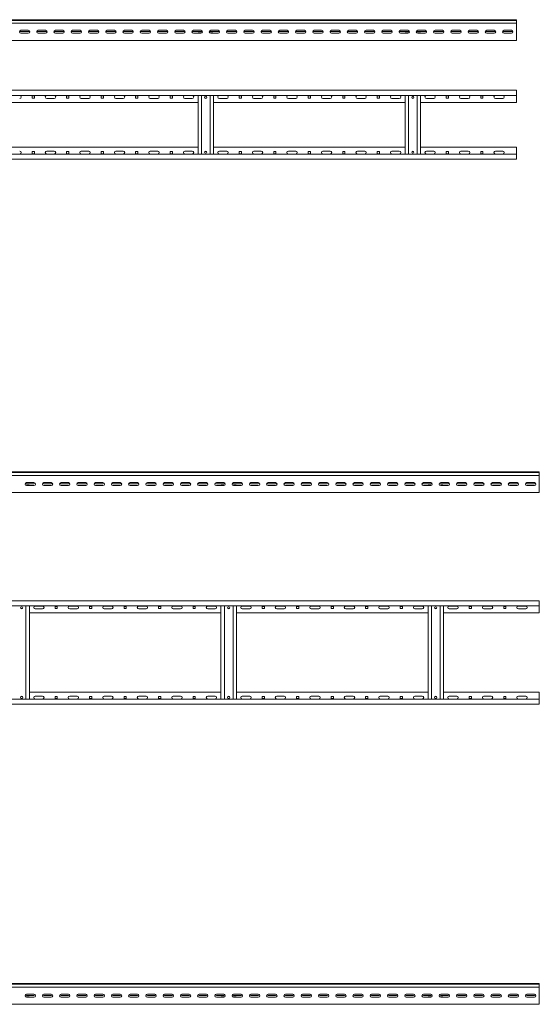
# Model space of a CAD drawing. Header units: millimetres. Extents: x -1633 to 3659, y -6913 to -187.
# Tile 11 of 11: x 2154 to 3659, y -3041 to -187. Entities that reach past the tile are written whole.
import ezdxf

# ---------------------------------------------------------------- set-up
doc = ezdxf.new("R2010")
doc.units = ezdxf.units.MM

msp = doc.modelspace()

# ---------------------------------------------------------------- linework, layer by layer
at = {"color": 7, "linetype": 'Continuous', "lineweight": 15}
for p, q in [((3592.7, -187.4), (592.7, -187.4)), ((3592.7, -189.4), (592.7, -189.4)), ((592.7, -197.4), (3592.7, -197.4)), ((3592.7, -187.4), (3592.7, -189.4)), ((3592.7, -191.4), (3592.7, -189.4)), ((3592.7, -197.4), (3592.7, -191.4)), ((3592.7, -201.4), (3592.7, -197.4)), ((2178.5, -218.2), (2157, -218.2)), ((2178.5, -221.7), (2157, -221.7)), ((2157, -226.7), (2178.5, -226.7)), ((2228.5, -218.2), (2207, -218.2)), ((2228.5, -221.7), (2207, -221.7)), ((2207, -226.7), (2228.5, -226.7)), ((2278.5, -218.2), (2257, -218.2)), ((2278.5, -221.7), (2257, -221.7)), ((2257, -226.7), (2278.5, -226.7)), ((2328.5, -218.2), (2307, -218.2)), ((2328.5, -221.7), (2307, -221.7)), ((2307, -226.7), (2328.5, -226.7)), ((2378.5, -218.2), (2357, -218.2)), ((2378.5, -221.7), (2357, -221.7)), ((2357, -226.7), (2378.5, -226.7)), ((2428.5, -218.2), (2407, -218.2)), ((2428.5, -221.7), (2407, -221.7)), ((2407, -226.7), (2428.5, -226.7)), ((2478.5, -218.2), (2457, -218.2)), ((2478.5, -221.7), (2457, -221.7)), ((2457, -226.7), (2478.5, -226.7)), ((2528.5, -218.2), (2507, -218.2)), ((2528.5, -221.7), (2507, -221.7)), ((2507, -226.7), (2528.5, -226.7)), ((2578.5, -218.2), (2557, -218.2)), ((2578.5, -221.7), (2557, -221.7)), ((2557, -226.7), (2578.5, -226.7)), ((2628.5, -218.2), (2607, -218.2)), ((2628.5, -221.7), (2607, -221.7)), ((2607, -226.7), (2628.5, -226.7)), ((2678.5, -218.2), (2657, -218.2)), ((2678.5, -221.7), (2657, -221.7)), ((2657, -226.7), (2678.5, -226.7)), ((2680.2, -225.4), (2673.2, -225.4)), ((2680.2, -225.4), (2680.2, -226.3)), ((2705.2, -225.4), (2705.2, -226.3)), ((2712.2, -225.4), (2705.2, -225.4)), ((2728.5, -218.2), (2707, -218.2)), ((2728.5, -221.7), (2707, -221.7)), ((2707, -226.7), (2728.5, -226.7)), ((2778.5, -218.2), (2757, -218.2)), ((2778.5, -221.7), (2757, -221.7)), ((2757, -226.7), (2778.5, -226.7)), ((2828.5, -218.2), (2807, -218.2)), ((2828.5, -221.7), (2807, -221.7)), ((2807, -226.7), (2828.5, -226.7)), ((2878.5, -218.2), (2857, -218.2)), ((2878.5, -221.7), (2857, -221.7)), ((2857, -226.7), (2878.5, -226.7)), ((2928.5, -218.2), (2907, -218.2)), ((2928.5, -221.7), (2907, -221.7)), ((2907, -226.7), (2928.5, -226.7)), ((2978.5, -218.2), (2957, -218.2)), ((2978.5, -221.7), (2957, -221.7)), ((2957, -226.7), (2978.5, -226.7)), ((3028.5, -218.2), (3007, -218.2)), ((3028.5, -221.7), (3007, -221.7)), ((3007, -226.7), (3028.5, -226.7)), ((3078.5, -218.2), (3057, -218.2)), ((3078.5, -221.7), (3057, -221.7)), ((3057, -226.7), (3078.5, -226.7)), ((3128.5, -218.2), (3107, -218.2)), ((3128.5, -221.7), (3107, -221.7)), ((3107, -226.7), (3128.5, -226.7)), ((3178.5, -218.2), (3157, -218.2)), ((3178.5, -221.7), (3157, -221.7)), ((3157, -226.7), (3178.5, -226.7)), ((3228.5, -218.2), (3207, -218.2)), ((3228.5, -221.7), (3207, -221.7)), ((3207, -226.7), (3228.5, -226.7)), ((3278.5, -218.2), (3257, -218.2)), ((3278.5, -221.7), (3257, -221.7)), ((3257, -226.7), (3278.5, -226.7)), ((3280.2, -225.4), (3273.2, -225.4)), ((3280.2, -225.4), (3280.2, -226.3)), ((3305.2, -225.4), (3305.2, -226.3)), ((3312.2, -225.4), (3305.2, -225.4)), ((3328.5, -218.2), (3307, -218.2)), ((3328.5, -221.7), (3307, -221.7)), ((3307, -226.7), (3328.5, -226.7)), ((3378.5, -218.2), (3357, -218.2)), ((3378.5, -221.7), (3357, -221.7)), ((3357, -226.7), (3378.5, -226.7)), ((3428.5, -218.2), (3407, -218.2)), ((3428.5, -221.7), (3407, -221.7)), ((3407, -226.7), (3428.5, -226.7)), ((3478.5, -218.2), (3457, -218.2)), ((3478.5, -221.7), (3457, -221.7)), ((3457, -226.7), (3478.5, -226.7)), ((3528.5, -218.2), (3507, -218.2)), ((3528.5, -221.7), (3507, -221.7)), ((3507, -226.7), (3528.5, -226.7)), ((3578.5, -218.2), (3557, -218.2)), ((3578.5, -221.7), (3557, -221.7)), ((3557, -226.7), (3578.5, -226.7)), ((3592.7, -243.4), (3592.7, -201.4)), ((592.7, -247.4), (3592.7, -247.4)), ((3592.7, -247.4), (3592.7, -243.4)), ((3592.7, -392), (592.7, -392)), ((3592.7, -392), (3592.7, -396)), ((3592.7, -396), (3592.7, -407)), ((3592.7, -407), (592.7, -407)), ((2670.2, -427), (2115.2, -427)), ((2196, -408.3), (2189.5, -408.3)), ((2189.5, -408.3), (2189.5, -414.8)), ((2189.5, -414.8), (2196, -414.8)), ((2196, -414.8), (2196, -408.3)), ((2232, -407.3), (2253.5, -407.3)), ((2253.5, -415.8), (2232, -415.8)), ((2296, -408.3), (2289.5, -408.3)), ((2289.5, -408.3), (2289.5, -414.8)), ((2289.5, -414.8), (2296, -414.8)), ((2296, -414.8), (2296, -408.3)), ((2332, -407.3), (2353.5, -407.3)), ((2353.5, -415.8), (2332, -415.8)), ((2396, -408.3), (2389.5, -408.3)), ((2389.5, -408.3), (2389.5, -414.8)), ((2389.5, -414.8), (2396, -414.8)), ((2396, -414.8), (2396, -408.3)), ((2432, -407.3), (2453.5, -407.3)), ((2453.5, -415.8), (2432, -415.8)), ((2496, -408.3), (2489.5, -408.3)), ((2489.5, -408.3), (2489.5, -414.8)), ((2489.5, -414.8), (2496, -414.8)), ((2496, -414.8), (2496, -408.3)), ((2532, -407.3), (2553.5, -407.3)), ((2553.5, -415.8), (2532, -415.8)), ((2596, -408.3), (2589.5, -408.3)), ((2589.5, -408.3), (2589.5, -414.8)), ((2589.5, -414.8), (2596, -414.8)), ((2596, -414.8), (2596, -408.3)), ((2632, -407.3), (2653.5, -407.3)), ((2653.5, -415.8), (2632, -415.8)), ((2670.2, -407), (2670.2, -577)), ((2680.2, -407), (2680.2, -577)), ((2690.4, -414.8), (2695.1, -414.8)), ((2705.2, -407), (2705.2, -577)), ((2715.2, -407), (2715.2, -577)), ((3270.2, -427), (2715.2, -427)), ((2732, -407.3), (2753.5, -407.3)), ((2753.5, -415.8), (2732, -415.8)), ((2796, -408.3), (2789.5, -408.3)), ((2789.5, -408.3), (2789.5, -414.8)), ((2789.5, -414.8), (2796, -414.8)), ((2796, -414.8), (2796, -408.3)), ((2832, -407.3), (2853.5, -407.3)), ((2853.5, -415.8), (2832, -415.8)), ((2896, -408.3), (2889.5, -408.3)), ((2889.5, -408.3), (2889.5, -414.8)), ((2889.5, -414.8), (2896, -414.8)), ((2896, -414.8), (2896, -408.3)), ((2932, -407.3), (2953.5, -407.3)), ((2953.5, -415.8), (2932, -415.8)), ((2996, -408.3), (2989.5, -408.3)), ((2989.5, -408.3), (2989.5, -414.8)), ((2989.5, -414.8), (2996, -414.8)), ((2996, -414.8), (2996, -408.3)), ((3032, -407.3), (3053.5, -407.3)), ((3053.5, -415.8), (3032, -415.8)), ((3096, -408.3), (3089.5, -408.3)), ((3089.5, -408.3), (3089.5, -414.8)), ((3089.5, -414.8), (3096, -414.8)), ((3096, -414.8), (3096, -408.3)), ((3132, -407.3), (3153.5, -407.3)), ((3153.5, -415.8), (3132, -415.8)), ((3196, -408.3), (3189.5, -408.3)), ((3189.5, -408.3), (3189.5, -414.8)), ((3189.5, -414.8), (3196, -414.8)), ((3196, -414.8), (3196, -408.3)), ((3232, -407.3), (3253.5, -407.3)), ((3253.5, -415.8), (3232, -415.8)), ((3270.2, -407), (3270.2, -577)), ((3280.2, -407), (3280.2, -577)), ((3290.4, -414.8), (3295.1, -414.8)), ((3305.2, -407), (3305.2, -577)), ((3315.2, -407), (3315.2, -577)), ((3592.7, -427), (3315.2, -427)), ((3332, -407.3), (3353.5, -407.3)), ((3353.5, -415.8), (3332, -415.8)), ((3396, -408.3), (3389.5, -408.3)), ((3389.5, -408.3), (3389.5, -414.8)), ((3389.5, -414.8), (3396, -414.8)), ((3396, -414.8), (3396, -408.3)), ((3432, -407.3), (3453.5, -407.3)), ((3453.5, -415.8), (3432, -415.8)), ((3496, -408.3), (3489.5, -408.3)), ((3489.5, -408.3), (3489.5, -414.8)), ((3489.5, -414.8), (3496, -414.8)), ((3496, -414.8), (3496, -408.3)), ((3532, -407.3), (3553.5, -407.3)), ((3553.5, -415.8), (3532, -415.8)), ((3592.7, -427), (3592.7, -407)), ((2115.2, -557), (2670.2, -557)), ((2189.5, -569.3), (2189.5, -575.8)), ((2196, -569.3), (2189.5, -569.3)), ((2196, -575.8), (2196, -569.3)), ((2232, -568.3), (2253.5, -568.3)), ((2289.5, -569.3), (2289.5, -575.8)), ((2296, -569.3), (2289.5, -569.3)), ((2296, -575.8), (2296, -569.3)), ((2332, -568.3), (2353.5, -568.3)), ((2389.5, -569.3), (2389.5, -575.8)), ((2396, -569.3), (2389.5, -569.3)), ((2396, -575.8), (2396, -569.3)), ((2432, -568.3), (2453.5, -568.3)), ((2489.5, -569.3), (2489.5, -575.8)), ((2496, -569.3), (2489.5, -569.3)), ((2496, -575.8), (2496, -569.3)), ((2532, -568.3), (2553.5, -568.3)), ((2589.5, -569.3), (2589.5, -575.8)), ((2596, -569.3), (2589.5, -569.3)), ((2596, -575.8), (2596, -569.3)), ((2632, -568.3), (2653.5, -568.3)), ((2695.1, -569.3), (2690.4, -569.3)), ((2715.2, -557), (3270.2, -557)), ((2732, -568.3), (2753.5, -568.3)), ((2789.5, -569.3), (2789.5, -575.8)), ((2796, -569.3), (2789.5, -569.3)), ((2796, -575.8), (2796, -569.3)), ((2832, -568.3), (2853.5, -568.3)), ((2889.5, -569.3), (2889.5, -575.8)), ((2896, -569.3), (2889.5, -569.3)), ((2896, -575.8), (2896, -569.3)), ((2932, -568.3), (2953.5, -568.3)), ((2989.5, -569.3), (2989.5, -575.8)), ((2996, -569.3), (2989.5, -569.3)), ((2996, -575.8), (2996, -569.3)), ((3032, -568.3), (3053.5, -568.3)), ((3089.5, -569.3), (3089.5, -575.8)), ((3096, -569.3), (3089.5, -569.3)), ((3096, -575.8), (3096, -569.3)), ((3132, -568.3), (3153.5, -568.3)), ((3189.5, -569.3), (3189.5, -575.8)), ((3196, -569.3), (3189.5, -569.3)), ((3196, -575.8), (3196, -569.3)), ((3232, -568.3), (3253.5, -568.3)), ((3295.1, -569.3), (3290.4, -569.3)), ((3315.2, -557), (3592.7, -557)), ((3332, -568.3), (3353.5, -568.3)), ((3389.5, -569.3), (3389.5, -575.8)), ((3396, -569.3), (3389.5, -569.3)), ((3396, -575.8), (3396, -569.3)), ((3432, -568.3), (3453.5, -568.3)), ((3489.5, -569.3), (3489.5, -575.8)), ((3496, -569.3), (3489.5, -569.3)), ((3496, -575.8), (3496, -569.3)), ((3532, -568.3), (3553.5, -568.3)), ((3592.7, -557), (3592.7, -577)), ((592.7, -577), (3592.7, -577)), ((592.7, -592), (3592.7, -592)), ((2189.5, -575.8), (2196, -575.8)), ((2253.5, -576.8), (2232, -576.8)), ((2289.5, -575.8), (2296, -575.8)), ((2353.5, -576.8), (2332, -576.8)), ((2389.5, -575.8), (2396, -575.8)), ((2453.5, -576.8), (2432, -576.8)), ((2489.5, -575.8), (2496, -575.8)), ((2553.5, -576.8), (2532, -576.8)), ((2589.5, -575.8), (2596, -575.8)), ((2653.5, -576.8), (2632, -576.8)), ((2753.5, -576.8), (2732, -576.8)), ((2789.5, -575.8), (2796, -575.8)), ((2853.5, -576.8), (2832, -576.8)), ((2889.5, -575.8), (2896, -575.8)), ((2953.5, -576.8), (2932, -576.8)), ((2989.5, -575.8), (2996, -575.8)), ((3053.5, -576.8), (3032, -576.8)), ((3089.5, -575.8), (3096, -575.8)), ((3153.5, -576.8), (3132, -576.8)), ((3189.5, -575.8), (3196, -575.8)), ((3253.5, -576.8), (3232, -576.8)), ((3353.5, -576.8), (3332, -576.8)), ((3389.5, -575.8), (3396, -575.8)), ((3453.5, -576.8), (3432, -576.8)), ((3489.5, -575.8), (3496, -575.8)), ((3553.5, -576.8), (3532, -576.8)), ((3592.7, -588), (3592.7, -577)), ((3592.7, -592), (3592.7, -588)), ((3659.2, -1498.4), (659.2, -1498.4)), ((3659.2, -1500.4), (659.2, -1500.4)), ((659.2, -1508.4), (3659.2, -1508.4)), ((3659.2, -1498.4), (3659.2, -1500.4)), ((3659.2, -1502.4), (3659.2, -1500.4)), ((3659.2, -1508.4), (3659.2, -1502.4)), ((3659.2, -1512.4), (3659.2, -1508.4)), ((3659.2, -1554.4), (3659.2, -1512.4)), ((2178.7, -1536.4), (2171.7, -1536.4)), ((2171.7, -1536.4), (2171.7, -1537.3)), ((2194.9, -1529.2), (2173.4, -1529.2)), ((2194.9, -1532.7), (2173.4, -1532.7)), ((2173.4, -1537.7), (2194.9, -1537.7)), ((2244.9, -1529.2), (2223.4, -1529.2)), ((2244.9, -1532.7), (2223.4, -1532.7)), ((2223.4, -1537.7), (2244.9, -1537.7)), ((2294.9, -1529.2), (2273.4, -1529.2)), ((2294.9, -1532.7), (2273.4, -1532.7)), ((2273.4, -1537.7), (2294.9, -1537.7)), ((2344.9, -1529.2), (2323.4, -1529.2)), ((2344.9, -1532.7), (2323.4, -1532.7)), ((2323.4, -1537.7), (2344.9, -1537.7)), ((2394.9, -1529.2), (2373.4, -1529.2)), ((2394.9, -1532.7), (2373.4, -1532.7)), ((2373.4, -1537.7), (2394.9, -1537.7)), ((2444.9, -1529.2), (2423.4, -1529.2)), ((2444.9, -1532.7), (2423.4, -1532.7)), ((2423.4, -1537.7), (2444.9, -1537.7)), ((2494.9, -1529.2), (2473.4, -1529.2)), ((2494.9, -1532.7), (2473.4, -1532.7)), ((2473.4, -1537.7), (2494.9, -1537.7)), ((2544.9, -1529.2), (2523.4, -1529.2)), ((2544.9, -1532.7), (2523.4, -1532.7)), ((2523.4, -1537.7), (2544.9, -1537.7)), ((2594.9, -1529.2), (2573.4, -1529.2)), ((2594.9, -1532.7), (2573.4, -1532.7)), ((2573.4, -1537.7), (2594.9, -1537.7)), ((2644.9, -1529.2), (2623.4, -1529.2)), ((2644.9, -1532.7), (2623.4, -1532.7)), ((2623.4, -1537.7), (2644.9, -1537.7)), ((2694.9, -1529.2), (2673.4, -1529.2)), ((2694.9, -1532.7), (2673.4, -1532.7)), ((2673.4, -1537.7), (2694.9, -1537.7)), ((2744.9, -1529.2), (2723.4, -1529.2)), ((2744.9, -1532.7), (2723.4, -1532.7)), ((2723.4, -1537.7), (2744.9, -1537.7)), ((2746.7, -1536.4), (2739.7, -1536.4)), ((2746.7, -1536.4), (2746.7, -1537.3)), ((2771.7, -1536.4), (2771.7, -1537.3)), ((2778.7, -1536.4), (2771.7, -1536.4)), ((2794.9, -1529.2), (2773.4, -1529.2)), ((2794.9, -1532.7), (2773.4, -1532.7)), ((2773.4, -1537.7), (2794.9, -1537.7)), ((2844.9, -1529.2), (2823.4, -1529.2)), ((2844.9, -1532.7), (2823.4, -1532.7)), ((2823.4, -1537.7), (2844.9, -1537.7)), ((2894.9, -1529.2), (2873.4, -1529.2)), ((2894.9, -1532.7), (2873.4, -1532.7)), ((2873.4, -1537.7), (2894.9, -1537.7)), ((2944.9, -1529.2), (2923.4, -1529.2)), ((2944.9, -1532.7), (2923.4, -1532.7)), ((2923.4, -1537.7), (2944.9, -1537.7)), ((2994.9, -1529.2), (2973.4, -1529.2)), ((2994.9, -1532.7), (2973.4, -1532.7)), ((2973.4, -1537.7), (2994.9, -1537.7)), ((3044.9, -1529.2), (3023.4, -1529.2)), ((3044.9, -1532.7), (3023.4, -1532.7)), ((3023.4, -1537.7), (3044.9, -1537.7)), ((3094.9, -1529.2), (3073.4, -1529.2)), ((3094.9, -1532.7), (3073.4, -1532.7)), ((3073.4, -1537.7), (3094.9, -1537.7)), ((3144.9, -1529.2), (3123.4, -1529.2)), ((3144.9, -1532.7), (3123.4, -1532.7)), ((3123.4, -1537.7), (3144.9, -1537.7)), ((3194.9, -1529.2), (3173.4, -1529.2)), ((3194.9, -1532.7), (3173.4, -1532.7)), ((3173.4, -1537.7), (3194.9, -1537.7)), ((3244.9, -1529.2), (3223.4, -1529.2)), ((3244.9, -1532.7), (3223.4, -1532.7)), ((3223.4, -1537.7), (3244.9, -1537.7)), ((3294.9, -1529.2), (3273.4, -1529.2)), ((3294.9, -1532.7), (3273.4, -1532.7)), ((3273.4, -1537.7), (3294.9, -1537.7)), ((3344.9, -1529.2), (3323.4, -1529.2)), ((3344.9, -1532.7), (3323.4, -1532.7)), ((3323.4, -1537.7), (3344.9, -1537.7)), ((3346.7, -1536.4), (3339.7, -1536.4)), ((3346.7, -1536.4), (3346.7, -1537.3)), ((3371.7, -1536.4), (3371.7, -1537.3)), ((3378.7, -1536.4), (3371.7, -1536.4)), ((3394.9, -1529.2), (3373.4, -1529.2)), ((3394.9, -1532.7), (3373.4, -1532.7)), ((3373.4, -1537.7), (3394.9, -1537.7)), ((3444.9, -1529.2), (3423.4, -1529.2)), ((3444.9, -1532.7), (3423.4, -1532.7)), ((3423.4, -1537.7), (3444.9, -1537.7)), ((3494.9, -1529.2), (3473.4, -1529.2)), ((3494.9, -1532.7), (3473.4, -1532.7)), ((3473.4, -1537.7), (3494.9, -1537.7)), ((3544.9, -1529.2), (3523.4, -1529.2)), ((3544.9, -1532.7), (3523.4, -1532.7)), ((3523.4, -1537.7), (3544.9, -1537.7)), ((3594.9, -1529.2), (3573.4, -1529.2)), ((3594.9, -1532.7), (3573.4, -1532.7)), ((3573.4, -1537.7), (3594.9, -1537.7)), ((3644.9, -1529.2), (3623.4, -1529.2)), ((3644.9, -1532.7), (3623.4, -1532.7)), ((3623.4, -1537.7), (3644.9, -1537.7)), ((659.2, -1558.4), (3659.2, -1558.4)), ((3659.2, -1558.4), (3659.2, -1554.4)), ((3659.2, -1871.8), (659.2, -1871.8)), ((3659.2, -1871.8), (3659.2, -1875.8)), ((3659.2, -1875.8), (3659.2, -1886.8)), ((3659.2, -1886.8), (659.2, -1886.8)), ((2156.8, -1894.5), (2161.5, -1894.5)), ((2171.7, -1886.8), (2171.7, -2156.8)), ((2181.7, -1886.8), (2181.7, -2156.8)), ((2736.7, -1906.8), (2181.7, -1906.8)), ((2198.4, -1887), (2219.9, -1887)), ((2219.9, -1895.5), (2198.4, -1895.5)), ((2262.4, -1888), (2255.9, -1888)), ((2255.9, -1888), (2255.9, -1894.5)), ((2255.9, -1894.5), (2262.4, -1894.5)), ((2262.4, -1894.5), (2262.4, -1888)), ((2298.4, -1887), (2319.9, -1887)), ((2319.9, -1895.5), (2298.4, -1895.5)), ((2362.4, -1888), (2355.9, -1888)), ((2355.9, -1888), (2355.9, -1894.5)), ((2355.9, -1894.5), (2362.4, -1894.5)), ((2362.4, -1894.5), (2362.4, -1888)), ((2398.4, -1887), (2419.9, -1887)), ((2419.9, -1895.5), (2398.4, -1895.5)), ((2462.4, -1888), (2455.9, -1888)), ((2455.9, -1888), (2455.9, -1894.5)), ((2455.9, -1894.5), (2462.4, -1894.5)), ((2462.4, -1894.5), (2462.4, -1888)), ((2498.4, -1887), (2519.9, -1887)), ((2519.9, -1895.5), (2498.4, -1895.5)), ((2562.4, -1888), (2555.9, -1888)), ((2555.9, -1888), (2555.9, -1894.5)), ((2555.9, -1894.5), (2562.4, -1894.5)), ((2562.4, -1894.5), (2562.4, -1888)), ((2598.4, -1887), (2619.9, -1887)), ((2619.9, -1895.5), (2598.4, -1895.5)), ((2662.4, -1888), (2655.9, -1888)), ((2655.9, -1888), (2655.9, -1894.5)), ((2655.9, -1894.5), (2662.4, -1894.5)), ((2662.4, -1894.5), (2662.4, -1888)), ((2698.4, -1887), (2719.9, -1887)), ((2719.9, -1895.5), (2698.4, -1895.5)), ((2736.7, -1886.8), (2736.7, -2156.8)), ((2746.7, -1886.8), (2746.7, -2156.8)), ((2756.8, -1894.5), (2761.5, -1894.5)), ((2771.7, -1886.8), (2771.7, -2156.8)), ((2781.7, -1886.8), (2781.7, -2156.8)), ((3336.7, -1906.8), (2781.7, -1906.8)), ((2798.4, -1887), (2819.9, -1887)), ((2819.9, -1895.5), (2798.4, -1895.5)), ((2862.4, -1888), (2855.9, -1888)), ((2855.9, -1888), (2855.9, -1894.5)), ((2855.9, -1894.5), (2862.4, -1894.5)), ((2862.4, -1894.5), (2862.4, -1888)), ((2898.4, -1887), (2919.9, -1887)), ((2919.9, -1895.5), (2898.4, -1895.5)), ((2962.4, -1888), (2955.9, -1888)), ((2955.9, -1888), (2955.9, -1894.5)), ((2955.9, -1894.5), (2962.4, -1894.5)), ((2962.4, -1894.5), (2962.4, -1888)), ((2998.4, -1887), (3019.9, -1887)), ((3019.9, -1895.5), (2998.4, -1895.5)), ((3062.4, -1888), (3055.9, -1888)), ((3055.9, -1888), (3055.9, -1894.5)), ((3055.9, -1894.5), (3062.4, -1894.5)), ((3062.4, -1894.5), (3062.4, -1888)), ((3098.4, -1887), (3119.9, -1887)), ((3119.9, -1895.5), (3098.4, -1895.5)), ((3162.4, -1888), (3155.9, -1888)), ((3155.9, -1888), (3155.9, -1894.5)), ((3155.9, -1894.5), (3162.4, -1894.5)), ((3162.4, -1894.5), (3162.4, -1888)), ((3198.4, -1887), (3219.9, -1887)), ((3219.9, -1895.5), (3198.4, -1895.5)), ((3262.4, -1888), (3255.9, -1888)), ((3255.9, -1888), (3255.9, -1894.5)), ((3255.9, -1894.5), (3262.4, -1894.5)), ((3262.4, -1894.5), (3262.4, -1888)), ((3298.4, -1887), (3319.9, -1887)), ((3319.9, -1895.5), (3298.4, -1895.5)), ((3336.7, -1886.8), (3336.7, -2156.8)), ((3346.7, -1886.8), (3346.7, -2156.8)), ((3356.8, -1894.5), (3361.5, -1894.5)), ((3371.7, -1886.8), (3371.7, -2156.8)), ((3381.7, -1886.8), (3381.7, -2156.8)), ((3659.2, -1906.8), (3381.7, -1906.8)), ((3398.4, -1887), (3419.9, -1887)), ((3419.9, -1895.5), (3398.4, -1895.5)), ((3462.4, -1888), (3455.9, -1888)), ((3455.9, -1888), (3455.9, -1894.5)), ((3455.9, -1894.5), (3462.4, -1894.5)), ((3462.4, -1894.5), (3462.4, -1888)), ((3498.4, -1887), (3519.9, -1887)), ((3519.9, -1895.5), (3498.4, -1895.5)), ((3562.4, -1888), (3555.9, -1888)), ((3555.9, -1888), (3555.9, -1894.5)), ((3555.9, -1894.5), (3562.4, -1894.5)), ((3562.4, -1894.5), (3562.4, -1888)), ((3598.4, -1887), (3619.9, -1887)), ((3619.9, -1895.5), (3598.4, -1895.5)), ((3659.2, -1906.8), (3659.2, -1886.8)), ((2181.7, -2136.8), (2736.7, -2136.8)), ((2781.7, -2136.8), (3336.7, -2136.8)), ((3381.7, -2136.8), (3659.2, -2136.8)), ((3659.2, -2136.8), (3659.2, -2156.8)), ((659.2, -2156.8), (3659.2, -2156.8)), ((2161.5, -2149), (2156.8, -2149)), ((2198.4, -2148), (2219.9, -2148)), ((2219.9, -2156.5), (2198.4, -2156.5)), ((2255.9, -2149), (2255.9, -2155.5)), ((2262.4, -2149), (2255.9, -2149)), ((2255.9, -2155.5), (2262.4, -2155.5)), ((2262.4, -2155.5), (2262.4, -2149)), ((2298.4, -2148), (2319.9, -2148)), ((2319.9, -2156.5), (2298.4, -2156.5)), ((2355.9, -2149), (2355.9, -2155.5)), ((2362.4, -2149), (2355.9, -2149)), ((2355.9, -2155.5), (2362.4, -2155.5)), ((2362.4, -2155.5), (2362.4, -2149)), ((2398.4, -2148), (2419.9, -2148)), ((2419.9, -2156.5), (2398.4, -2156.5)), ((2455.9, -2149), (2455.9, -2155.5)), ((2462.4, -2149), (2455.9, -2149)), ((2455.9, -2155.5), (2462.4, -2155.5)), ((2462.4, -2155.5), (2462.4, -2149)), ((2498.4, -2148), (2519.9, -2148)), ((2519.9, -2156.5), (2498.4, -2156.5)), ((2555.9, -2149), (2555.9, -2155.5)), ((2562.4, -2149), (2555.9, -2149)), ((2555.9, -2155.5), (2562.4, -2155.5)), ((2562.4, -2155.5), (2562.4, -2149)), ((2598.4, -2148), (2619.9, -2148)), ((2619.9, -2156.5), (2598.4, -2156.5)), ((2655.9, -2149), (2655.9, -2155.5)), ((2662.4, -2149), (2655.9, -2149)), ((2655.9, -2155.5), (2662.4, -2155.5)), ((2662.4, -2155.5), (2662.4, -2149)), ((2698.4, -2148), (2719.9, -2148)), ((2719.9, -2156.5), (2698.4, -2156.5)), ((2761.5, -2149), (2756.8, -2149)), ((2798.4, -2148), (2819.9, -2148)), ((2819.9, -2156.5), (2798.4, -2156.5)), ((2855.9, -2149), (2855.9, -2155.5)), ((2862.4, -2149), (2855.9, -2149)), ((2855.9, -2155.5), (2862.4, -2155.5)), ((2862.4, -2155.5), (2862.4, -2149)), ((2898.4, -2148), (2919.9, -2148)), ((2919.9, -2156.5), (2898.4, -2156.5)), ((2955.9, -2149), (2955.9, -2155.5)), ((2962.4, -2149), (2955.9, -2149)), ((2955.9, -2155.5), (2962.4, -2155.5)), ((2962.4, -2155.5), (2962.4, -2149)), ((2998.4, -2148), (3019.9, -2148)), ((3019.9, -2156.5), (2998.4, -2156.5)), ((3055.9, -2149), (3055.9, -2155.5)), ((3062.4, -2149), (3055.9, -2149)), ((3055.9, -2155.5), (3062.4, -2155.5)), ((3062.4, -2155.5), (3062.4, -2149)), ((3098.4, -2148), (3119.9, -2148)), ((3119.9, -2156.5), (3098.4, -2156.5)), ((3155.9, -2149), (3155.9, -2155.5)), ((3162.4, -2149), (3155.9, -2149)), ((3155.9, -2155.5), (3162.4, -2155.5)), ((3162.4, -2155.5), (3162.4, -2149)), ((3198.4, -2148), (3219.9, -2148)), ((3219.9, -2156.5), (3198.4, -2156.5)), ((3255.9, -2149), (3255.9, -2155.5)), ((3262.4, -2149), (3255.9, -2149)), ((3255.9, -2155.5), (3262.4, -2155.5)), ((3262.4, -2155.5), (3262.4, -2149)), ((3298.4, -2148), (3319.9, -2148)), ((3319.9, -2156.5), (3298.4, -2156.5)), ((3361.5, -2149), (3356.8, -2149)), ((3398.4, -2148), (3419.9, -2148)), ((3419.9, -2156.5), (3398.4, -2156.5)), ((3455.9, -2149), (3455.9, -2155.5)), ((3462.4, -2149), (3455.9, -2149)), ((3455.9, -2155.5), (3462.4, -2155.5)), ((3462.4, -2155.5), (3462.4, -2149)), ((3498.4, -2148), (3519.9, -2148)), ((3519.9, -2156.5), (3498.4, -2156.5)), ((3555.9, -2149), (3555.9, -2155.5)), ((3562.4, -2149), (3555.9, -2149)), ((3555.9, -2155.5), (3562.4, -2155.5)), ((3562.4, -2155.5), (3562.4, -2149)), ((3598.4, -2148), (3619.9, -2148)), ((3619.9, -2156.5), (3598.4, -2156.5)), ((3659.2, -2167.8), (3659.2, -2156.8)), ((3659.2, -2171.8), (3659.2, -2167.8)), ((659.2, -2171.8), (3659.2, -2171.8)), ((3659.2, -2981.4), (659.2, -2981.4)), ((3659.2, -2983.4), (659.2, -2983.4)), ((659.2, -2991.4), (3659.2, -2991.4)), ((3659.2, -2981.4), (3659.2, -2983.4)), ((3659.2, -2985.4), (3659.2, -2983.4)), ((3659.2, -2991.4), (3659.2, -2985.4)), ((3659.2, -2995.4), (3659.2, -2991.4)), ((3659.2, -3037.4), (3659.2, -2995.4)), ((2171.7, -3019.4), (2171.7, -3020.3)), ((2178.7, -3019.4), (2171.7, -3019.4)), ((2194.9, -3012.2), (2173.4, -3012.2)), ((2194.9, -3015.7), (2173.4, -3015.7)), ((2173.4, -3020.7), (2194.9, -3020.7)), ((2244.9, -3012.2), (2223.4, -3012.2)), ((2244.9, -3015.7), (2223.4, -3015.7)), ((2223.4, -3020.7), (2244.9, -3020.7)), ((2294.9, -3012.2), (2273.4, -3012.2)), ((2294.9, -3015.7), (2273.4, -3015.7)), ((2273.4, -3020.7), (2294.9, -3020.7)), ((2344.9, -3012.2), (2323.4, -3012.2)), ((2344.9, -3015.7), (2323.4, -3015.7)), ((2323.4, -3020.7), (2344.9, -3020.7)), ((2394.9, -3012.2), (2373.4, -3012.2)), ((2394.9, -3015.7), (2373.4, -3015.7)), ((2373.4, -3020.7), (2394.9, -3020.7)), ((2444.9, -3012.2), (2423.4, -3012.2)), ((2444.9, -3015.7), (2423.4, -3015.7)), ((2423.4, -3020.7), (2444.9, -3020.7)), ((2494.9, -3012.2), (2473.4, -3012.2)), ((2494.9, -3015.7), (2473.4, -3015.7)), ((2473.4, -3020.7), (2494.9, -3020.7)), ((2544.9, -3012.2), (2523.4, -3012.2)), ((2544.9, -3015.7), (2523.4, -3015.7)), ((2523.4, -3020.7), (2544.9, -3020.7)), ((2594.9, -3012.2), (2573.4, -3012.2)), ((2594.9, -3015.7), (2573.4, -3015.7)), ((2573.4, -3020.7), (2594.9, -3020.7)), ((2644.9, -3012.2), (2623.4, -3012.2)), ((2644.9, -3015.7), (2623.4, -3015.7)), ((2623.4, -3020.7), (2644.9, -3020.7)), ((2694.9, -3012.2), (2673.4, -3012.2)), ((2694.9, -3015.7), (2673.4, -3015.7)), ((2673.4, -3020.7), (2694.9, -3020.7)), ((2744.9, -3012.2), (2723.4, -3012.2)), ((2744.9, -3015.7), (2723.4, -3015.7)), ((2723.4, -3020.7), (2744.9, -3020.7)), ((2746.7, -3019.4), (2739.7, -3019.4)), ((2746.7, -3019.4), (2746.7, -3020.3)), ((2778.7, -3019.4), (2771.7, -3019.4)), ((2771.7, -3019.4), (2771.7, -3020.3)), ((2794.9, -3012.2), (2773.4, -3012.2)), ((2794.9, -3015.7), (2773.4, -3015.7)), ((2773.4, -3020.7), (2794.9, -3020.7)), ((2844.9, -3012.2), (2823.4, -3012.2)), ((2844.9, -3015.7), (2823.4, -3015.7)), ((2823.4, -3020.7), (2844.9, -3020.7)), ((2894.9, -3012.2), (2873.4, -3012.2)), ((2894.9, -3015.7), (2873.4, -3015.7)), ((2873.4, -3020.7), (2894.9, -3020.7)), ((2944.9, -3012.2), (2923.4, -3012.2)), ((2944.9, -3015.7), (2923.4, -3015.7)), ((2923.4, -3020.7), (2944.9, -3020.7)), ((2994.9, -3012.2), (2973.4, -3012.2)), ((2994.9, -3015.7), (2973.4, -3015.7)), ((2973.4, -3020.7), (2994.9, -3020.7)), ((3044.9, -3012.2), (3023.4, -3012.2)), ((3044.9, -3015.7), (3023.4, -3015.7)), ((3023.4, -3020.7), (3044.9, -3020.7)), ((3094.9, -3012.2), (3073.4, -3012.2)), ((3094.9, -3015.7), (3073.4, -3015.7)), ((3073.4, -3020.7), (3094.9, -3020.7)), ((3144.9, -3012.2), (3123.4, -3012.2)), ((3144.9, -3015.7), (3123.4, -3015.7)), ((3123.4, -3020.7), (3144.9, -3020.7)), ((3194.9, -3012.2), (3173.4, -3012.2)), ((3194.9, -3015.7), (3173.4, -3015.7)), ((3173.4, -3020.7), (3194.9, -3020.7)), ((3244.9, -3012.2), (3223.4, -3012.2)), ((3244.9, -3015.7), (3223.4, -3015.7)), ((3223.4, -3020.7), (3244.9, -3020.7)), ((3294.9, -3012.2), (3273.4, -3012.2)), ((3294.9, -3015.7), (3273.4, -3015.7)), ((3273.4, -3020.7), (3294.9, -3020.7)), ((3344.9, -3012.2), (3323.4, -3012.2)), ((3344.9, -3015.7), (3323.4, -3015.7)), ((3323.4, -3020.7), (3344.9, -3020.7)), ((3346.7, -3019.4), (3339.7, -3019.4)), ((3346.7, -3019.4), (3346.7, -3020.3)), ((3371.7, -3019.4), (3371.7, -3020.3)), ((3378.7, -3019.4), (3371.7, -3019.4)), ((3394.9, -3012.2), (3373.4, -3012.2)), ((3394.9, -3015.7), (3373.4, -3015.7)), ((3373.4, -3020.7), (3394.9, -3020.7)), ((3444.9, -3012.2), (3423.4, -3012.2)), ((3444.9, -3015.7), (3423.4, -3015.7)), ((3423.4, -3020.7), (3444.9, -3020.7)), ((3494.9, -3012.2), (3473.4, -3012.2)), ((3494.9, -3015.7), (3473.4, -3015.7)), ((3473.4, -3020.7), (3494.9, -3020.7)), ((3544.9, -3012.2), (3523.4, -3012.2)), ((3544.9, -3015.7), (3523.4, -3015.7)), ((3523.4, -3020.7), (3544.9, -3020.7)), ((3594.9, -3012.2), (3573.4, -3012.2)), ((3594.9, -3015.7), (3573.4, -3015.7)), ((3573.4, -3020.7), (3594.9, -3020.7)), ((3644.9, -3012.2), (3623.4, -3012.2)), ((3644.9, -3015.7), (3623.4, -3015.7)), ((3623.4, -3020.7), (3644.9, -3020.7)), ((659.2, -3041.4), (3659.2, -3041.4)), ((3659.2, -3041.4), (3659.2, -3037.4))]:
    msp.add_line(p, q, dxfattribs=at)
for centre in [(2692.7, -412.5), (3292.7, -412.5), (2692.7, -571.5), (3292.7, -571.5), (2159.2, -1892.3), (2759.2, -1892.3), (3359.2, -1892.3), (2159.2, -2151.3), (2759.2, -2151.3), (3359.2, -2151.3)]:
    msp.add_circle(centre, 3.25, dxfattribs=at)
for centre, radius, start, end in [((2157, -222.4), 4.25, 90, 270), ((2157, -217.4), 4.25, 216.032, 270), ((2178.5, -222.4), 4.25, 270, 90), ((2178.5, -217.4), 4.25, 270, 323.9683), ((2207, -222.4), 4.25, 90, 270), ((2207, -217.4), 4.25, 216.0319, 270), ((2228.5, -222.4), 4.25, 270, 90), ((2228.5, -217.4), 4.25, 270, 323.9682), ((2257, -222.4), 4.25, 90, 270), ((2257, -217.4), 4.25, 216.0321, 270), ((2278.5, -222.4), 4.25, 270, 90), ((2278.5, -217.4), 4.25, 270, 323.9681), ((2307, -222.4), 4.25, 90, 270), ((2307, -217.4), 4.25, 216.0319, 270), ((2328.5, -222.4), 4.25, 270, 90), ((2328.5, -217.4), 4.25, 270, 323.9682), ((2357, -222.4), 4.25, 90, 270), ((2357, -217.4), 4.25, 216.0319, 270), ((2378.5, -222.4), 4.25, 270, 90), ((2378.5, -217.4), 4.25, 270, 323.9682), ((2407, -222.4), 4.25, 90, 270), ((2407, -217.4), 4.25, 216.0319, 270), ((2428.5, -222.4), 4.25, 270, 90), ((2428.5, -217.4), 4.25, 270, 323.968), ((2457, -222.4), 4.25, 90, 270), ((2457, -217.4), 4.25, 216.0319, 270), ((2478.5, -222.4), 4.25, 270, 90), ((2478.5, -217.4), 4.25, 270, 323.9682), ((2507, -222.4), 4.25, 90, 270), ((2507, -217.4), 4.25, 216.0314, 270), ((2528.5, -222.4), 4.25, 270, 90), ((2528.5, -217.4), 4.25, 270, 323.9683), ((2557, -222.4), 4.25, 90, 270), ((2557, -217.4), 4.25, 216.032, 270), ((2578.5, -222.4), 4.25, 270, 90), ((2578.5, -217.4), 4.25, 270, 323.968), ((2607, -222.4), 4.25, 90, 270), ((2607, -217.4), 4.25, 216.032, 270), ((2628.5, -222.4), 4.25, 270, 90), ((2628.5, -217.4), 4.25, 270, 323.9683), ((2657, -222.4), 4.25, 90, 270), ((2657, -217.4), 4.25, 216.032, 270), ((2673.2, -228.4), 3, 90, 144.5495), ((2678.5, -222.4), 4.25, 270, 90), ((2678.5, -217.4), 4.25, 270, 323.9681), ((2707, -222.4), 4.25, 90, 270), ((2707, -217.4), 4.25, 216.0322, 270), ((2712.2, -228.4), 3, 35.4505, 90), ((2728.5, -222.4), 4.25, 270, 90), ((2728.5, -217.4), 4.25, 270, 323.9683), ((2757, -222.4), 4.25, 90, 270), ((2757, -217.4), 4.25, 216.0319, 270), ((2778.5, -222.4), 4.25, 270, 90), ((2778.5, -217.4), 4.25, 270, 323.9681), ((2807, -222.4), 4.25, 90, 270), ((2807, -217.4), 4.25, 216.0319, 270), ((2828.5, -222.4), 4.25, 270, 90), ((2828.5, -217.4), 4.25, 270, 323.9678), ((2857, -222.4), 4.25, 90, 270), ((2857, -217.4), 4.25, 216.0315, 270), ((2878.5, -222.4), 4.25, 270, 90), ((2878.5, -217.4), 4.25, 270, 323.9689), ((2907, -222.4), 4.25, 90, 270), ((2907, -217.4), 4.25, 216.0319, 270), ((2928.5, -222.4), 4.25, 270, 90), ((2928.5, -217.4), 4.25, 270, 323.9681), ((2957, -222.4), 4.25, 90, 270), ((2957, -217.4), 4.25, 216.0311, 270), ((2978.5, -222.4), 4.25, 270, 90), ((2978.5, -217.4), 4.25, 270, 323.9677), ((3007, -222.4), 4.25, 90, 270), ((3007, -217.4), 4.25, 216.0315, 270), ((3028.5, -222.4), 4.25, 270, 90), ((3028.5, -217.4), 4.25, 270, 323.9677), ((3057, -222.4), 4.25, 90, 270), ((3057, -217.4), 4.25, 216.0327, 270), ((3078.5, -222.4), 4.25, 270, 90), ((3078.5, -217.4), 4.25, 270, 323.9677), ((3107, -222.4), 4.25, 90, 270), ((3107, -217.4), 4.25, 216.031, 270), ((3128.5, -222.4), 4.25, 270, 90), ((3128.5, -217.4), 4.25, 270, 323.9681), ((3157, -222.4), 4.25, 90, 270), ((3157, -217.4), 4.25, 216.0314, 270), ((3178.5, -222.4), 4.25, 270, 90), ((3178.5, -217.4), 4.25, 270, 323.9676), ((3207, -222.4), 4.25, 90, 270), ((3207, -217.4), 4.25, 216.0324, 270), ((3228.5, -222.4), 4.25, 270, 90), ((3228.5, -217.4), 4.25, 270, 323.9681), ((3257, -222.4), 4.25, 90, 270), ((3257, -217.4), 4.25, 216.0314, 270), ((3273.2, -228.4), 3, 90, 144.5495), ((3278.5, -222.4), 4.25, 270, 90), ((3278.5, -217.4), 4.25, 270, 323.9676), ((3307, -222.4), 4.25, 90, 270), ((3307, -217.4), 4.25, 216.0314, 270), ((3312.2, -228.4), 3, 35.4505, 90), ((3328.5, -222.4), 4.25, 270, 90), ((3328.5, -217.4), 4.25, 270, 323.9687), ((3357, -222.4), 4.25, 90, 270), ((3357, -217.4), 4.25, 216.0319, 270), ((3378.5, -222.4), 4.25, 270, 90), ((3378.5, -217.4), 4.25, 270, 323.9676), ((3407, -222.4), 4.25, 90, 270), ((3407, -217.4), 4.25, 216.0319, 270), ((3428.5, -222.4), 4.25, 270, 90), ((3428.5, -217.4), 4.25, 270, 323.9681), ((3457, -222.4), 4.25, 90, 270), ((3457, -217.4), 4.25, 216.0319, 270), ((3478.5, -222.4), 4.25, 270, 90), ((3478.5, -217.4), 4.25, 270, 323.9687), ((3507, -222.4), 4.25, 90, 270), ((3507, -217.4), 4.25, 216.0331, 270), ((3528.5, -222.4), 4.25, 270, 90), ((3528.5, -217.4), 4.25, 270, 323.9681), ((3557, -222.4), 4.25, 90, 270), ((3557, -217.4), 4.25, 216.0319, 270), ((3578.5, -222.4), 4.25, 270, 90), ((3578.5, -217.4), 4.25, 270, 323.9675), ((2153.5, -411.5), 4.25, 270, 90), ((2232, -411.5), 4.25, 90, 270), ((2253.5, -411.5), 4.25, 270, 90), ((2332, -411.5), 4.25, 90, 270), ((2353.5, -411.5), 4.25, 270, 90), ((2432, -411.5), 4.25, 90, 270), ((2453.5, -411.5), 4.25, 270, 90), ((2532, -411.5), 4.25, 90, 270), ((2553.5, -411.5), 4.25, 270, 90), ((2632, -411.5), 4.25, 90, 270), ((2653.5, -411.5), 4.25, 270, 90), ((2732, -411.5), 4.25, 90, 270), ((2753.5, -411.5), 4.25, 270, 90), ((2832, -411.5), 4.25, 90, 270), ((2853.5, -411.5), 4.25, 270, 90), ((2932, -411.5), 4.25, 90, 270), ((2953.5, -411.5), 4.25, 270, 90), ((3032, -411.5), 4.25, 90, 270), ((3053.5, -411.5), 4.25, 270, 90), ((3132, -411.5), 4.25, 90, 270), ((3153.5, -411.5), 4.25, 270, 90), ((3232, -411.5), 4.25, 90, 270), ((3253.5, -411.5), 4.25, 270, 90), ((3332, -411.5), 4.25, 90, 270), ((3353.5, -411.5), 4.25, 270, 90), ((3432, -411.5), 4.25, 90, 270), ((3453.5, -411.5), 4.25, 270, 90), ((3532, -411.5), 4.25, 90, 270), ((3553.5, -411.5), 4.25, 270, 90), ((2153.5, -572.5), 4.25, 270, 90), ((2232, -572.5), 4.25, 90, 270), ((2253.5, -572.5), 4.25, 270, 90), ((2332, -572.5), 4.25, 90, 270), ((2353.5, -572.5), 4.25, 270, 90), ((2432, -572.5), 4.25, 90, 270), ((2453.5, -572.5), 4.25, 270, 90), ((2532, -572.5), 4.25, 90, 270), ((2553.5, -572.5), 4.25, 270, 90), ((2632, -572.5), 4.25, 90, 270), ((2653.5, -572.5), 4.25, 270, 90), ((2732, -572.5), 4.25, 90, 270), ((2753.5, -572.5), 4.25, 270, 90), ((2832, -572.5), 4.25, 90, 270), ((2853.5, -572.5), 4.25, 270, 90), ((2932, -572.5), 4.25, 90, 270), ((2953.5, -572.5), 4.25, 270, 90), ((3032, -572.5), 4.25, 90, 270), ((3053.5, -572.5), 4.25, 270, 90), ((3132, -572.5), 4.25, 90, 270), ((3153.5, -572.5), 4.25, 270, 90), ((3232, -572.5), 4.25, 90, 270), ((3253.5, -572.5), 4.25, 270, 90), ((3332, -572.5), 4.25, 90, 270), ((3353.5, -572.5), 4.25, 270, 90), ((3432, -572.5), 4.25, 90, 270), ((3453.5, -572.5), 4.25, 270, 90), ((3532, -572.5), 4.25, 90, 270), ((3553.5, -572.5), 4.25, 270, 90), ((2173.4, -1533.4), 4.25, 90, 270), ((2173.4, -1528.4), 4.25, 216.0318, 270), ((2178.7, -1539.4), 3, 35.4505, 90), ((2194.9, -1533.4), 4.25, 270, 90), ((2194.9, -1528.4), 4.25, 270, 323.9682), ((2223.4, -1533.4), 4.25, 90, 270), ((2223.4, -1528.4), 4.25, 216.0319, 270), ((2244.9, -1533.4), 4.25, 270, 90), ((2244.9, -1528.4), 4.25, 270, 323.9681), ((2273.4, -1533.4), 4.25, 90, 270), ((2273.4, -1528.4), 4.25, 216.032, 270), ((2294.9, -1533.4), 4.25, 270, 90), ((2294.9, -1528.4), 4.25, 270, 323.9682), ((2323.4, -1533.4), 4.25, 90, 270), ((2323.4, -1528.4), 4.25, 216.0319, 270), ((2344.9, -1533.4), 4.25, 270, 90), ((2344.9, -1528.4), 4.25, 270, 323.9681), ((2373.4, -1533.4), 4.25, 90, 270), ((2373.4, -1528.4), 4.25, 216.0319, 270), ((2394.9, -1533.4), 4.25, 270, 90), ((2394.9, -1528.4), 4.25, 270, 323.9681), ((2423.4, -1533.4), 4.25, 90, 270), ((2423.4, -1528.4), 4.25, 216.0319, 270), ((2444.9, -1533.4), 4.25, 270, 90), ((2444.9, -1528.4), 4.25, 270, 323.9683), ((2473.4, -1533.4), 4.25, 90, 270), ((2473.4, -1528.4), 4.25, 216.0316, 270), ((2494.9, -1533.4), 4.25, 270, 90), ((2494.9, -1528.4), 4.25, 270, 323.968), ((2523.4, -1533.4), 4.25, 90, 270), ((2523.4, -1528.4), 4.25, 216.0316, 270), ((2544.9, -1533.4), 4.25, 270, 90), ((2544.9, -1528.4), 4.25, 270, 323.9684), ((2573.4, -1533.4), 4.25, 90, 270), ((2573.4, -1528.4), 4.25, 216.0317, 270), ((2594.9, -1533.4), 4.25, 270, 90), ((2594.9, -1528.4), 4.25, 270, 323.968), ((2623.4, -1533.4), 4.25, 90, 270), ((2623.4, -1528.4), 4.25, 216.0316, 270), ((2644.9, -1533.4), 4.25, 270, 90), ((2644.9, -1528.4), 4.25, 270, 323.9678), ((2673.4, -1533.4), 4.25, 90, 270), ((2673.4, -1528.4), 4.25, 216.0319, 270), ((2694.9, -1533.4), 4.25, 270, 90), ((2694.9, -1528.4), 4.25, 270, 323.9681), ((2723.4, -1533.4), 4.25, 90, 270), ((2723.4, -1528.4), 4.25, 216.0319, 270), ((2739.7, -1539.4), 3, 90, 144.5495), ((2744.9, -1533.4), 4.25, 270, 90), ((2744.9, -1528.4), 4.25, 270, 323.9683), ((2773.4, -1533.4), 4.25, 90, 270), ((2773.4, -1528.4), 4.25, 216.0319, 270), ((2778.7, -1539.4), 3, 35.4505, 90), ((2794.9, -1533.4), 4.25, 270, 90), ((2794.9, -1528.4), 4.25, 270, 323.9681), ((2823.4, -1533.4), 4.25, 90, 270), ((2823.4, -1528.4), 4.25, 216.0317, 270), ((2844.9, -1533.4), 4.25, 270, 90), ((2844.9, -1528.4), 4.25, 270, 323.9679), ((2873.4, -1533.4), 4.25, 90, 270), ((2873.4, -1528.4), 4.25, 216.0315, 270), ((2894.9, -1533.4), 4.25, 270, 90), ((2894.9, -1528.4), 4.25, 270, 323.9681), ((2923.4, -1533.4), 4.25, 90, 270), ((2923.4, -1528.4), 4.25, 216.0315, 270), ((2944.9, -1533.4), 4.25, 270, 90), ((2944.9, -1528.4), 4.25, 270, 323.9685), ((2973.4, -1533.4), 4.25, 90, 270), ((2973.4, -1528.4), 4.25, 216.0319, 270), ((2994.9, -1533.4), 4.25, 270, 90), ((2994.9, -1528.4), 4.25, 270, 323.9681), ((3023.4, -1533.4), 4.25, 90, 270), ((3023.4, -1528.4), 4.25, 216.0315, 270), ((3044.9, -1533.4), 4.25, 270, 90), ((3044.9, -1528.4), 4.25, 270, 323.9677), ((3073.4, -1533.4), 4.25, 90, 270), ((3073.4, -1528.4), 4.25, 216.0323, 270), ((3094.9, -1533.4), 4.25, 270, 90), ((3094.9, -1528.4), 4.25, 270, 323.9673), ((3123.4, -1533.4), 4.25, 90, 270), ((3123.4, -1528.4), 4.25, 216.0327, 270), ((3144.9, -1533.4), 4.25, 270, 90), ((3144.9, -1528.4), 4.25, 270, 323.9686), ((3173.4, -1533.4), 4.25, 90, 270), ((3173.4, -1528.4), 4.25, 216.0314, 270), ((3194.9, -1533.4), 4.25, 270, 90), ((3194.9, -1528.4), 4.25, 270, 323.9686), ((3223.4, -1533.4), 4.25, 90, 270), ((3223.4, -1528.4), 4.25, 216.0309, 270), ((3244.9, -1533.4), 4.25, 270, 90), ((3244.9, -1528.4), 4.25, 270, 323.9672), ((3273.4, -1533.4), 4.25, 90, 270), ((3273.4, -1528.4), 4.25, 216.0324, 270), ((3294.9, -1533.4), 4.25, 270, 90), ((3294.9, -1528.4), 4.25, 270, 323.9686), ((3323.4, -1533.4), 4.25, 90, 270), ((3323.4, -1528.4), 4.25, 216.0324, 270), ((3339.7, -1539.4), 3, 90, 144.5495), ((3344.9, -1533.4), 4.25, 270, 90), ((3344.9, -1528.4), 4.25, 270, 323.9681), ((3373.4, -1533.4), 4.25, 90, 270), ((3373.4, -1528.4), 4.25, 216.0308, 270), ((3378.7, -1539.4), 3, 35.4505, 90), ((3394.9, -1533.4), 4.25, 270, 90), ((3394.9, -1528.4), 4.25, 270, 323.9681), ((3423.4, -1533.4), 4.25, 90, 270), ((3423.4, -1528.4), 4.25, 216.0313, 270), ((3444.9, -1533.4), 4.25, 270, 90), ((3444.9, -1528.4), 4.25, 270, 323.9676), ((3473.4, -1533.4), 4.25, 90, 270), ((3473.4, -1528.4), 4.25, 216.0313, 270), ((3494.9, -1533.4), 4.25, 270, 90), ((3494.9, -1528.4), 4.25, 270, 323.9687), ((3523.4, -1533.4), 4.25, 90, 270), ((3523.4, -1528.4), 4.25, 216.0319, 270), ((3544.9, -1533.4), 4.25, 270, 90), ((3544.9, -1528.4), 4.25, 270, 323.9681), ((3573.4, -1533.4), 4.25, 90, 270), ((3573.4, -1528.4), 4.25, 216.0319, 270), ((3594.9, -1533.4), 4.25, 270, 90), ((3594.9, -1528.4), 4.25, 270, 323.9681), ((3623.4, -1533.4), 4.25, 90, 270), ((3623.4, -1528.4), 4.25, 216.0319, 270), ((3644.9, -1533.4), 4.25, 270, 90), ((3644.9, -1528.4), 4.25, 270, 323.9675), ((2198.4, -1891.3), 4.25, 90, 270), ((2219.9, -1891.3), 4.25, 270, 90), ((2298.4, -1891.3), 4.25, 90, 270), ((2319.9, -1891.3), 4.25, 270, 90), ((2398.4, -1891.3), 4.25, 90, 270), ((2419.9, -1891.3), 4.25, 270, 90), ((2498.4, -1891.3), 4.25, 90, 270), ((2519.9, -1891.3), 4.25, 270, 90), ((2598.4, -1891.3), 4.25, 90, 270), ((2619.9, -1891.3), 4.25, 270, 90), ((2698.4, -1891.3), 4.25, 90, 270), ((2719.9, -1891.3), 4.25, 270, 90), ((2798.4, -1891.3), 4.25, 90, 270), ((2819.9, -1891.3), 4.25, 270, 90), ((2898.4, -1891.3), 4.25, 90, 270), ((2919.9, -1891.3), 4.25, 270, 90), ((2998.4, -1891.3), 4.25, 90, 270), ((3019.9, -1891.3), 4.25, 270, 90), ((3098.4, -1891.3), 4.25, 90, 270), ((3119.9, -1891.3), 4.25, 270, 90), ((3198.4, -1891.3), 4.25, 90, 270), ((3219.9, -1891.3), 4.25, 270, 90), ((3298.4, -1891.3), 4.25, 90, 270), ((3319.9, -1891.3), 4.25, 270, 90), ((3398.4, -1891.3), 4.25, 90, 270), ((3419.9, -1891.3), 4.25, 270, 90), ((3498.4, -1891.3), 4.25, 90, 270), ((3519.9, -1891.3), 4.25, 270, 90), ((3598.4, -1891.3), 4.25, 90, 270), ((3619.9, -1891.3), 4.25, 270, 90), ((2198.4, -2152.3), 4.25, 90, 270), ((2219.9, -2152.3), 4.25, 270, 90), ((2298.4, -2152.3), 4.25, 90, 270), ((2319.9, -2152.3), 4.25, 270, 90), ((2398.4, -2152.3), 4.25, 90, 270), ((2419.9, -2152.3), 4.25, 270, 90), ((2498.4, -2152.3), 4.25, 90, 270), ((2519.9, -2152.3), 4.25, 270, 90), ((2598.4, -2152.3), 4.25, 90, 270), ((2619.9, -2152.3), 4.25, 270, 90), ((2698.4, -2152.3), 4.25, 90, 270), ((2719.9, -2152.3), 4.25, 270, 90), ((2798.4, -2152.3), 4.25, 90, 270), ((2819.9, -2152.3), 4.25, 270, 90), ((2898.4, -2152.3), 4.25, 90, 270), ((2919.9, -2152.3), 4.25, 270, 90), ((2998.4, -2152.3), 4.25, 90, 270), ((3019.9, -2152.3), 4.25, 270, 90), ((3098.4, -2152.3), 4.25, 90, 270), ((3119.9, -2152.3), 4.25, 270, 90), ((3198.4, -2152.3), 4.25, 90, 270), ((3219.9, -2152.3), 4.25, 270, 90), ((3298.4, -2152.3), 4.25, 90, 270), ((3319.9, -2152.3), 4.25, 270, 90), ((3398.4, -2152.3), 4.25, 90, 270), ((3419.9, -2152.3), 4.25, 270, 90), ((3498.4, -2152.3), 4.25, 90, 270), ((3519.9, -2152.3), 4.25, 270, 90), ((3598.4, -2152.3), 4.25, 90, 270), ((3619.9, -2152.3), 4.25, 270, 90), ((2173.4, -3016.5), 4.25, 90, 270), ((2173.4, -3011.5), 4.25, 216.0319, 270), ((2178.7, -3022.4), 3, 35.4505, 90), ((2194.9, -3016.5), 4.25, 270, 90), ((2194.9, -3011.5), 4.25, 270, 323.9682), ((2223.4, -3016.5), 4.25, 90, 270), ((2223.4, -3011.5), 4.25, 216.032, 270), ((2244.9, -3016.5), 4.25, 270, 90), ((2244.9, -3011.5), 4.25, 270, 323.9682), ((2273.4, -3016.5), 4.25, 90, 270), ((2273.4, -3011.5), 4.25, 216.0318, 270), ((2294.9, -3016.5), 4.25, 270, 90), ((2294.9, -3011.5), 4.25, 270, 323.968), ((2323.4, -3016.5), 4.25, 90, 270), ((2323.4, -3011.5), 4.25, 216.0319, 270), ((2344.9, -3016.5), 4.25, 270, 90), ((2344.9, -3011.5), 4.25, 270, 323.9681), ((2373.4, -3016.5), 4.25, 90, 270), ((2373.4, -3011.5), 4.25, 216.0322, 270), ((2394.9, -3016.5), 4.25, 270, 90), ((2394.9, -3011.5), 4.25, 270, 323.9682), ((2423.4, -3016.5), 4.25, 90, 270), ((2423.4, -3011.5), 4.25, 216.032, 270), ((2444.9, -3016.5), 4.25, 270, 90), ((2444.9, -3011.5), 4.25, 270, 323.9681), ((2473.4, -3016.5), 4.25, 90, 270), ((2473.4, -3011.5), 4.25, 216.0316, 270), ((2494.9, -3016.5), 4.25, 270, 90), ((2494.9, -3011.5), 4.25, 270, 323.9681), ((2523.4, -3016.5), 4.25, 90, 270), ((2523.4, -3011.5), 4.25, 216.0316, 270), ((2544.9, -3016.5), 4.25, 270, 90), ((2544.9, -3011.5), 4.25, 270, 323.968), ((2573.4, -3016.5), 4.25, 90, 270), ((2573.4, -3011.5), 4.25, 216.0316, 270), ((2594.9, -3016.5), 4.25, 270, 90), ((2594.9, -3011.5), 4.25, 270, 323.9684), ((2623.4, -3016.5), 4.25, 90, 270), ((2623.4, -3011.5), 4.25, 216.0322, 270), ((2644.9, -3016.5), 4.25, 270, 90), ((2644.9, -3011.5), 4.25, 270, 323.9678), ((2673.4, -3016.5), 4.25, 90, 270), ((2673.4, -3011.5), 4.25, 216.0319, 270), ((2694.9, -3016.5), 4.25, 270, 90), ((2694.9, -3011.5), 4.25, 270, 323.9681), ((2723.4, -3016.5), 4.25, 90, 270), ((2723.4, -3011.5), 4.25, 216.032, 270), ((2739.7, -3022.4), 3, 90, 144.5495), ((2744.9, -3016.5), 4.25, 270, 90), ((2744.9, -3011.5), 4.25, 270, 323.9681), ((2773.4, -3016.5), 4.25, 90, 270), ((2773.4, -3011.5), 4.25, 216.0317, 270), ((2778.7, -3022.4), 3, 35.4505, 90), ((2794.9, -3016.5), 4.25, 270, 90), ((2794.9, -3011.5), 4.25, 270, 323.9678), ((2823.4, -3016.5), 4.25, 90, 270), ((2823.4, -3011.5), 4.25, 216.0319, 270), ((2844.9, -3016.5), 4.25, 270, 90), ((2844.9, -3011.5), 4.25, 270, 323.9683), ((2873.4, -3016.5), 4.25, 90, 270), ((2873.4, -3011.5), 4.25, 216.0319, 270), ((2894.9, -3016.5), 4.25, 270, 90), ((2894.9, -3011.5), 4.25, 270, 323.9674), ((2923.4, -3016.5), 4.25, 90, 270), ((2923.4, -3011.5), 4.25, 216.0322, 270), ((2944.9, -3016.5), 4.25, 270, 90), ((2944.9, -3011.5), 4.25, 270, 323.9681), ((2973.4, -3016.5), 4.25, 90, 270), ((2973.4, -3011.5), 4.25, 216.0323, 270), ((2994.9, -3016.5), 4.25, 270, 90), ((2994.9, -3011.5), 4.25, 270, 323.9677), ((3023.4, -3016.5), 4.25, 90, 270), ((3023.4, -3011.5), 4.25, 216.0323, 270), ((3044.9, -3016.5), 4.25, 270, 90), ((3044.9, -3011.5), 4.25, 270, 323.9685), ((3073.4, -3016.5), 4.25, 90, 270), ((3073.4, -3011.5), 4.25, 216.0331, 270), ((3094.9, -3016.5), 4.25, 270, 90), ((3094.9, -3011.5), 4.25, 270, 323.9677), ((3123.4, -3016.5), 4.25, 90, 270), ((3123.4, -3011.5), 4.25, 216.0323, 270), ((3144.9, -3016.5), 4.25, 270, 90), ((3144.9, -3011.5), 4.25, 270, 323.9686), ((3173.4, -3016.5), 4.25, 90, 270), ((3173.4, -3011.5), 4.25, 216.0314, 270), ((3194.9, -3016.5), 4.25, 270, 90), ((3194.9, -3011.5), 4.25, 270, 323.9677), ((3223.4, -3016.5), 4.25, 90, 270), ((3223.4, -3011.5), 4.25, 216.0314, 270), ((3244.9, -3016.5), 4.25, 270, 90), ((3244.9, -3011.5), 4.25, 270, 323.9672), ((3273.4, -3016.5), 4.25, 90, 270), ((3273.4, -3011.5), 4.25, 216.0319, 270), ((3294.9, -3016.5), 4.25, 270, 90), ((3294.9, -3011.5), 4.25, 270, 323.9686), ((3323.4, -3016.5), 4.25, 90, 270), ((3323.4, -3011.5), 4.25, 216.0309, 270), ((3339.7, -3022.4), 3, 90, 144.5495), ((3344.9, -3016.5), 4.25, 270, 90), ((3344.9, -3011.5), 4.25, 270, 323.9681), ((3373.4, -3016.5), 4.25, 90, 270), ((3373.4, -3011.5), 4.25, 216.0303, 270), ((3378.7, -3022.4), 3, 35.4505, 90), ((3394.9, -3016.5), 4.25, 270, 90), ((3394.9, -3011.5), 4.25, 270, 323.9687), ((3423.4, -3016.5), 4.25, 90, 270), ((3423.4, -3011.5), 4.25, 216.0319, 270), ((3444.9, -3016.5), 4.25, 270, 90), ((3444.9, -3011.5), 4.25, 270, 323.9681), ((3473.4, -3016.5), 4.25, 90, 270), ((3473.4, -3011.5), 4.25, 216.0308, 270), ((3494.9, -3016.5), 4.25, 270, 90), ((3494.9, -3011.5), 4.25, 270, 323.9687), ((3523.4, -3016.5), 4.25, 90, 270), ((3523.4, -3011.5), 4.25, 216.0319, 270), ((3544.9, -3016.5), 4.25, 270, 90), ((3544.9, -3011.5), 4.25, 270, 323.9681), ((3573.4, -3016.5), 4.25, 90, 270), ((3573.4, -3011.5), 4.25, 216.0331, 270), ((3594.9, -3016.5), 4.25, 270, 90), ((3594.9, -3011.5), 4.25, 270, 323.9687), ((3623.4, -3016.5), 4.25, 90, 270), ((3623.4, -3011.5), 4.25, 216.0319, 270), ((3644.9, -3016.5), 4.25, 270, 90), ((3644.9, -3011.5), 4.25, 270, 323.9681)]:
    msp.add_arc(centre, radius, start, end, dxfattribs=at)

doc.saveas('drawing.dxf')
